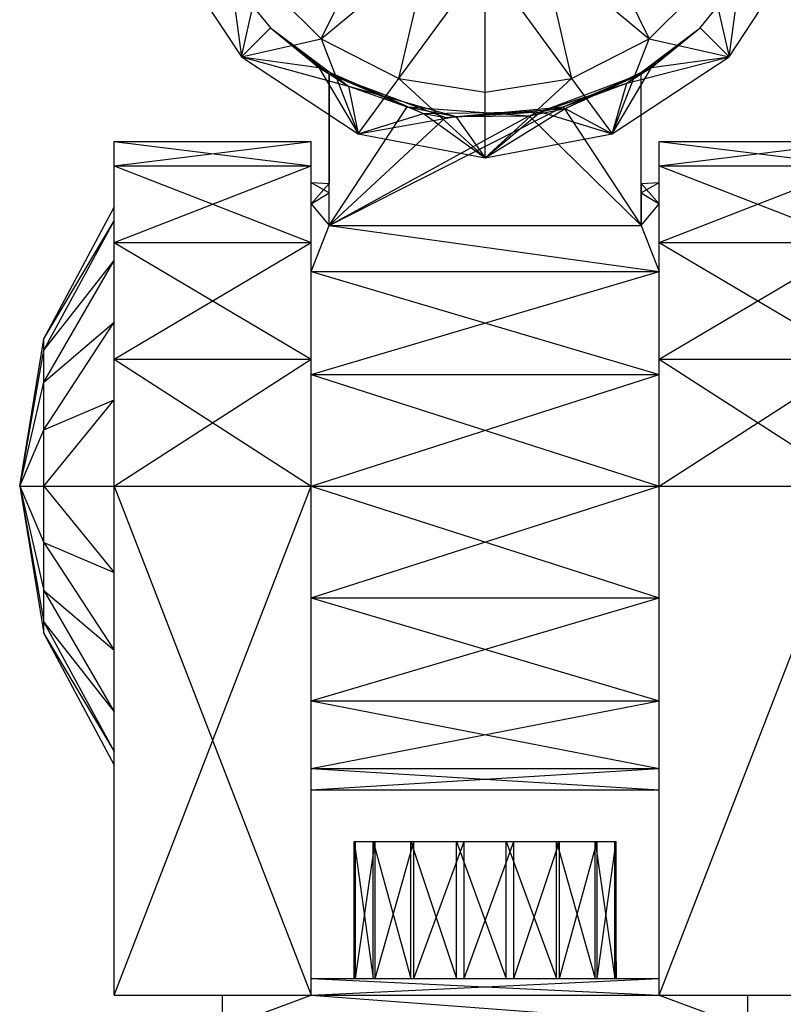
# Model space of a CAD drawing. Header units: inches. Extents: x -2.4 to 2.4, y -5.1 to 5.1.
# Tile 3 of 6: x -1.1 to 0.7, y -3.9 to -1.5. Entities that reach past the tile are written whole.
import ezdxf

# ---------------------------------------------------------------- set-up
doc = ezdxf.new("R2010")
doc.units = ezdxf.units.IN
doc.layers.get('0').update_dxf_attribs({"true_color": 0xc2ced6})

msp = doc.modelspace()

# ---------------------------------------------------------------- linework, layer by layer
at = {"color": 7, "true_color": 0xf7f7f9}
for p, q in [((-0.3934, -1.5532), (-0.2498, -1.2616)), ((0.2498, -1.2616), (0.3934, -1.5532)), ((-0.7687, -1.3161), (-0.5846, -1.5964)), ((0.5846, -1.5964), (0.7687, -1.3161)), ((-0.3934, -1.5532), (-0.1352, -1.3382)), ((-0.2068, -1.6483), (-0.1352, -1.3382)), ((0.1352, -1.3382), (0.2068, -1.6483)), ((0.1352, -1.3382), (0.3934, -1.5532)), ((-0.2068, -1.6483), (0, -1.3651)), ((0, -1.6811), (0, -1.3651)), ((0, -1.3651), (0.2068, -1.6483)), ((-0.6096, -1.4103), (-0.5846, -1.5964)), ((-0.6096, -1.4103), (-0.515, -1.5268)), ((-0.5846, -1.5964), (-0.5415, -1.4052)), ((-0.5415, -1.4052), (-0.3934, -1.5532)), ((0.3934, -1.5532), (0.5415, -1.4052)), ((0.515, -1.5268), (0.6096, -1.4103)), ((0.5415, -1.4052), (0.5846, -1.5964)), ((0.5846, -1.5964), (0.6096, -1.4103)), ((-0.5846, -1.5964), (-0.515, -1.5268)), ((-0.515, -1.5268), (-0.515, -1.5268)), ((-0.515, -1.5268), (-0.3986, -1.6214)), ((-0.515, -1.5268), (-0.374, -1.6368)), ((-0.515, -1.5268), (-0.3275, -1.6667)), ((0.3398, -1.6596), (0.515, -1.5268)), ((0.374, -1.6368), (0.515, -1.5268)), ((0.3986, -1.6214), (0.515, -1.5268)), ((0.515, -1.5268), (0.515, -1.5268)), ((0.515, -1.5268), (0.5846, -1.5964)), ((-0.5846, -1.5964), (-0.3934, -1.5532)), ((-0.3934, -1.5532), (-0.3043, -1.7805)), ((-0.3934, -1.5532), (-0.2068, -1.6483)), ((0.2068, -1.6483), (0.3934, -1.5532)), ((0.3043, -1.7805), (0.3934, -1.5532)), ((0.3934, -1.5532), (0.5846, -1.5964)), ((-0.5846, -1.5964), (-0.5846, -1.5964)), ((-0.5846, -1.5964), (-0.3986, -1.6214)), ((-0.5846, -1.5964), (-0.3275, -1.6667)), ((-0.5846, -1.5964), (-0.3043, -1.7805)), ((0.3043, -1.7805), (0.5846, -1.5964)), ((0.3398, -1.6596), (0.5846, -1.5964)), ((0.3986, -1.6214), (0.5846, -1.5964)), ((0.5846, -1.5964), (0.5846, -1.5964)), ((-0.3986, -1.6214), (-0.374, -1.6368)), ((-0.3986, -1.6214), (-0.374, -1.6368)), ((-0.3986, -1.6214), (-0.3043, -1.7805)), ((-0.3986, -1.6214), (-0.1479, -1.7323)), ((0.1917, -1.7197), (0.3986, -1.6214)), ((0.3043, -1.7805), (0.3986, -1.6214)), ((0.374, -1.6368), (0.3986, -1.6214)), ((0.374, -1.6368), (0.3986, -1.6214)), ((-0.374, -2.001), (-0.374, -1.6368)), ((-0.374, -2.001), (-0.374, -1.6368)), ((-0.374, -1.9221), (-0.374, -1.6368)), ((-0.374, -1.9221), (-0.374, -1.6368)), ((-0.374, -1.6368), (-0.374, -1.6368)), ((-0.374, -1.6368), (-0.1479, -1.7323)), ((-0.374, -1.6368), (-0.0954, -1.7413)), ((-0.374, -1.6368), (-0.3739, -1.8996)), ((-0.374, -1.6368), (-0.3275, -1.6667)), ((-0.374, -1.6368), (-0.1872, -1.7157)), ((-0.3043, -1.7805), (-0.2068, -1.6483)), ((-0.2068, -1.6483), (0, -1.8385)), ((-0.2068, -1.6483), (0, -1.6811)), ((0, -1.8385), (0.2068, -1.6483)), ((0, -1.6811), (0.2068, -1.6483)), ((0.1054, -1.7376), (0.374, -1.6368)), ((0.1872, -1.7157), (0.374, -1.6368)), ((0.1917, -1.7197), (0.374, -1.6368)), ((0.2068, -1.6483), (0.3043, -1.7805)), ((0.3398, -1.6596), (0.374, -1.6368)), ((0.3738, -1.8996), (0.374, -1.6368)), ((0.374, -2.001), (0.374, -1.6368)), ((0.374, -2.001), (0.374, -1.6368)), ((0.374, -1.9221), (0.374, -1.6368)), ((0.374, -1.9221), (0.374, -1.6368)), ((0.374, -1.6368), (0.374, -1.6368)), ((-0.3275, -1.6667), (-0.3043, -1.7805)), ((-0.3275, -1.6667), (-0.1872, -1.7157)), ((-0.3275, -1.6667), (-0.0704, -1.7391)), ((0.1325, -1.728), (0.3398, -1.6596)), ((0.1872, -1.7157), (0.3398, -1.6596)), ((0.3043, -1.7805), (0.3398, -1.6596)), ((0, -1.8385), (0, -1.6811)), ((-0.374, -2.001), (-0.1872, -1.7157)), ((-0.374, -2.001), (0.1872, -1.7157)), ((-0.1872, -1.7157), (-0.0704, -1.7391)), ((-0.1872, -1.7157), (0.1054, -1.7376)), ((-0.0954, -1.7413), (0.1872, -1.7157)), ((-0.0704, -1.7391), (0.1917, -1.7197)), ((0, -1.8385), (0.1917, -1.7197)), ((0.1054, -1.7376), (0.1917, -1.7197)), ((0.1325, -1.728), (0.1872, -1.7157)), ((0.1872, -1.7157), (0.374, -2.001)), ((0.1917, -1.7197), (0.3043, -1.7805)), ((-0.374, -2.001), (0.1054, -1.7376)), ((-0.374, -2.001), (-0.0954, -1.7413)), ((-0.3043, -1.7805), (-0.1479, -1.7323)), ((-0.3043, -1.7805), (-0.0704, -1.7391)), ((-0.1479, -1.7323), (0.1325, -1.728)), ((-0.1479, -1.7323), (-0.0954, -1.7413)), ((-0.1479, -1.7323), (0, -1.8385)), ((-0.0954, -1.7413), (0.1325, -1.728)), ((-0.0704, -1.7391), (0.1054, -1.7376)), ((-0.0704, -1.7391), (0, -1.8385)), ((0, -1.8385), (0.1325, -1.728)), ((0.1054, -1.7376), (0.374, -2.001)), ((0.1325, -1.728), (0.3043, -1.7805)), ((-0.3043, -1.7805), (-0.3043, -1.7805)), ((-0.3043, -1.7805), (0, -1.8385)), ((0, -1.8385), (0.3043, -1.7805)), ((0.3043, -1.7805), (0.3043, -1.7805)), ((-0.8898, -1.9894), (-0.8898, -1.7992)), ((-0.8898, -1.9567), (-0.8898, -1.7992)), ((-0.8898, -1.8572), (-0.8898, -1.7992)), ((-0.8898, -1.8572), (-0.4173, -1.7992)), ((-0.8898, -1.7992), (-0.4173, -1.8572)), ((-0.8898, -1.7992), (-0.4173, -1.7992)), ((-0.4173, -1.9487), (-0.4173, -1.7992)), ((-0.4173, -1.8976), (-0.4173, -1.7992)), ((-0.4173, -1.8572), (-0.4173, -1.7992)), ((0.4173, -1.9487), (0.4173, -1.7992)), ((0.4173, -1.8976), (0.4173, -1.7992)), ((0.4173, -1.8572), (0.4173, -1.7992)), ((0.4173, -1.8572), (0.8898, -1.7992)), ((0.4173, -1.7992), (0.8898, -1.8572)), ((0.4173, -1.7992), (0.8898, -1.7992)), ((0, -1.8385), (0, -1.8385)), ((-0.8898, -2.0845), (-0.8898, -1.8572)), ((-0.8898, -2.0413), (-0.8898, -1.8572)), ((-0.8898, -2.0413), (-0.4173, -1.8572)), ((-0.8898, -1.9894), (-0.8898, -1.8572)), ((-0.8898, -1.8572), (-0.4173, -2.0413)), ((-0.8898, -1.8572), (-0.4173, -1.8572)), ((-0.4173, -2.1109), (-0.4173, -1.8572)), ((-0.4173, -2.0413), (-0.4173, -1.8572)), ((-0.4173, -1.9487), (-0.4173, -1.8572)), ((0.4173, -2.1109), (0.4173, -1.8572)), ((0.4173, -2.0413), (0.4173, -1.8572)), ((0.4173, -2.0413), (0.8898, -1.8572)), ((0.4173, -1.9487), (0.4173, -1.8572)), ((0.4173, -1.8572), (0.8898, -2.0413)), ((0.4173, -1.8572), (0.8898, -1.8572)), ((-0.4173, -1.9487), (-0.4173, -1.8976)), ((-0.4173, -1.8976), (-0.374, -1.9221)), ((-0.4173, -1.8976), (-0.3739, -1.8996)), ((-0.4173, -1.9487), (-0.3739, -1.8996)), ((-0.374, -2.001), (-0.3739, -1.8996)), ((-0.374, -1.9221), (-0.3739, -1.8996)), ((0.3738, -1.8996), (0.4173, -1.8976)), ((0.3738, -1.8996), (0.374, -2.001)), ((0.3738, -1.8996), (0.374, -1.9221)), ((0.3738, -1.8996), (0.4173, -1.9487)), ((0.374, -1.9221), (0.4173, -1.8976)), ((0.4173, -1.9487), (0.4173, -1.8976)), ((-0.4173, -1.9487), (-0.374, -1.9221)), ((-0.374, -2.001), (-0.374, -1.9221)), ((0.374, -2.001), (0.374, -1.9221)), ((0.374, -1.9221), (0.4173, -1.9487)), ((-1.058, -2.2727), (-0.8898, -1.9567)), ((-0.8898, -1.9894), (-0.8898, -1.9567)), ((-0.4173, -2.1109), (-0.4173, -1.9487)), ((-0.4173, -1.9487), (-0.374, -2.001)), ((0.374, -2.001), (0.4173, -1.9487)), ((0.4173, -2.1109), (0.4173, -1.9487)), ((-1.058, -2.2996), (-0.8898, -1.9894)), ((-1.058, -2.2727), (-0.8898, -1.9894)), ((-0.8898, -2.0845), (-0.8898, -1.9894)), ((-0.4173, -2.1109), (-0.374, -2.001)), ((-0.374, -2.001), (0.374, -2.001)), ((-0.374, -2.001), (0.4173, -2.1109)), ((0.374, -2.001), (0.4173, -2.1109)), ((-0.8898, -2.3216), (-0.8898, -2.0413)), ((-0.8898, -2.3216), (-0.4173, -2.0413)), ((-0.8898, -2.2326), (-0.8898, -2.0413)), ((-0.8898, -2.0845), (-0.8898, -2.0413)), ((-0.8898, -2.0413), (-0.4173, -2.3216)), ((-0.8898, -2.0413), (-0.4173, -2.0413)), ((-0.4173, -2.3578), (-0.4173, -2.0413)), ((-0.4173, -2.3216), (-0.4173, -2.0413)), ((-0.4173, -2.1109), (-0.4173, -2.0413)), ((0.4173, -2.3578), (0.4173, -2.0413)), ((0.4173, -2.3216), (0.4173, -2.0413)), ((0.4173, -2.3216), (0.8898, -2.0413)), ((0.4173, -2.1109), (0.4173, -2.0413)), ((0.4173, -2.0413), (0.8898, -2.3216)), ((0.4173, -2.0413), (0.8898, -2.0413)), ((-1.058, -2.3761), (-0.8898, -2.0845)), ((-1.058, -2.2996), (-0.8898, -2.0845)), ((-0.8898, -2.2326), (-0.8898, -2.0845)), ((-0.4173, -2.3578), (-0.4173, -2.1109)), ((-0.4173, -2.3578), (0.4173, -2.1109)), ((-0.4173, -2.1109), (0.4173, -2.3578)), ((-0.4173, -2.1109), (0.4173, -2.1109)), ((0.4173, -2.3578), (0.4173, -2.1109)), ((-1.058, -2.4908), (-0.8898, -2.2326)), ((-1.058, -2.3761), (-0.8898, -2.2326)), ((-0.8898, -2.4191), (-0.8898, -2.2326)), ((-0.8898, -2.3216), (-0.8898, -2.2326)), ((-1.1161, -2.6259), (-1.058, -2.2727)), ((-1.058, -2.2996), (-1.058, -2.2727)), ((-1.1161, -2.6259), (-1.058, -2.2996)), ((-1.058, -2.3761), (-1.058, -2.2996)), ((-0.8898, -2.6259), (-0.8898, -2.3216)), ((-0.8898, -2.6259), (-0.4173, -2.3216)), ((-0.8898, -2.4191), (-0.8898, -2.3216)), ((-0.8898, -2.3216), (-0.4173, -2.6259)), ((-0.8898, -2.3216), (-0.4173, -2.3216)), ((-0.4173, -2.6259), (-0.4173, -2.3216)), ((-0.4173, -2.3578), (-0.4173, -2.3216)), ((0.4173, -2.6259), (0.4173, -2.3216)), ((0.4173, -2.6259), (0.8898, -2.3216)), ((0.4173, -2.3578), (0.4173, -2.3216)), ((0.4173, -2.3216), (0.8898, -2.6259)), ((0.4173, -2.3216), (0.8898, -2.3216)), ((-0.4173, -2.6259), (-0.4173, -2.3578)), ((-0.4173, -2.6259), (0.4173, -2.3578)), ((-0.4173, -2.3578), (0.4173, -2.6259)), ((-0.4173, -2.3578), (0.4173, -2.3578)), ((0.4173, -2.6259), (0.4173, -2.3578)), ((-1.1161, -2.6259), (-1.058, -2.3761)), ((-1.058, -2.4908), (-1.058, -2.3761)), ((-1.058, -2.6259), (-0.8898, -2.4191)), ((-1.058, -2.4908), (-0.8898, -2.4191)), ((-0.8898, -2.6259), (-0.8898, -2.4191)), ((-1.1161, -2.6259), (-1.058, -2.4908)), ((-1.058, -2.6259), (-1.058, -2.4908)), ((-1.1161, -2.6259), (-1.058, -2.9792)), ((-1.1161, -2.6259), (-1.058, -2.9523)), ((-1.1161, -2.6259), (-1.058, -2.8758)), ((-1.1161, -2.6259), (-1.058, -2.7611)), ((-1.1161, -2.6259), (-1.058, -2.6259)), ((-1.058, -2.7611), (-1.058, -2.6259)), ((-1.058, -2.6259), (-0.8898, -2.8328)), ((-1.058, -2.6259), (-0.8898, -2.6259)), ((-0.8898, -3.8464), (-0.8898, -2.6259)), ((-0.8898, -3.8464), (-0.4173, -2.6259)), ((-0.8898, -2.8328), (-0.8898, -2.6259)), ((-0.8898, -2.6259), (-0.8898, -2.6259)), ((-0.8898, -2.6259), (-0.4173, -3.8464)), ((-0.8898, -2.6259), (-0.4173, -2.6259)), ((-0.4173, -3.8464), (-0.4173, -2.6259)), ((-0.4173, -2.8941), (-0.4173, -2.6259)), ((-0.4173, -2.8941), (0.4173, -2.6259)), ((-0.4173, -2.6259), (-0.4173, -2.6259)), ((-0.4173, -2.6259), (0.4173, -2.8941)), ((-0.4173, -2.6259), (0.4173, -2.6259)), ((0.4173, -3.8464), (0.4173, -2.6259)), ((0.4173, -3.8464), (0.8898, -2.6259)), ((0.4173, -2.8941), (0.4173, -2.6259)), ((0.4173, -2.6259), (0.4173, -2.6259)), ((0.4173, -2.6259), (0.8898, -2.6259)), ((-1.058, -2.8758), (-1.058, -2.7611)), ((-1.058, -2.7611), (-0.8898, -3.0193)), ((-1.058, -2.7611), (-0.8898, -2.8328)), ((-0.8898, -3.8464), (-0.8898, -2.8328)), ((-0.8898, -3.0193), (-0.8898, -2.8328)), ((-1.058, -2.9523), (-1.058, -2.8758)), ((-1.058, -2.8758), (-0.8898, -3.1674)), ((-1.058, -2.8758), (-0.8898, -3.0193)), ((-0.4173, -3.8464), (-0.4173, -2.8941)), ((-0.4173, -3.141), (-0.4173, -2.8941)), ((-0.4173, -3.141), (0.4173, -2.8941)), ((-0.4173, -2.8941), (0.4173, -3.141)), ((-0.4173, -2.8941), (0.4173, -2.8941)), ((0.4173, -3.8464), (0.4173, -2.8941)), ((0.4173, -3.141), (0.4173, -2.8941)), ((-1.058, -2.9792), (-1.058, -2.9523)), ((-1.058, -2.9523), (-0.8898, -3.2625)), ((-1.058, -2.9523), (-0.8898, -3.1674)), ((-1.058, -2.9792), (-0.8898, -3.2952)), ((-1.058, -2.9792), (-0.8898, -3.2625)), ((-0.8898, -3.8464), (-0.8898, -3.0193)), ((-0.8898, -3.1674), (-0.8898, -3.0193)), ((-0.4173, -3.8464), (-0.4173, -3.141)), ((-0.4173, -3.8071), (-0.4173, -3.141)), ((-0.4173, -3.3032), (-0.4173, -3.141)), ((-0.4173, -3.3032), (0.4173, -3.141)), ((-0.4173, -3.141), (0.4173, -3.3032)), ((-0.4173, -3.141), (0.4173, -3.141)), ((0.4173, -3.8464), (0.4173, -3.141)), ((0.4173, -3.8071), (0.4173, -3.141)), ((0.4173, -3.3032), (0.4173, -3.141)), ((-0.8898, -3.8464), (-0.8898, -3.1674)), ((-0.8898, -3.2625), (-0.8898, -3.1674)), ((-0.8898, -3.8464), (-0.8898, -3.2625)), ((-0.8898, -3.2952), (-0.8898, -3.2625)), ((-0.8898, -3.8464), (-0.8898, -3.2952)), ((-0.4173, -3.8071), (-0.4173, -3.3032)), ((-0.4173, -3.3543), (-0.4173, -3.3032)), ((-0.4173, -3.3543), (0.4173, -3.3032)), ((-0.4173, -3.3032), (0.4173, -3.3543)), ((-0.4173, -3.3032), (0.4173, -3.3032)), ((0.4173, -3.8071), (0.4173, -3.3032)), ((0.4173, -3.3543), (0.4173, -3.3032)), ((-0.4173, -3.8071), (-0.4173, -3.3543)), ((-0.4173, -3.3543), (0.4173, -3.3543)), ((0.4173, -3.8071), (0.4173, -3.3543)), ((-0.3142, -3.8071), (-0.3142, -3.4783)), ((-0.3142, -3.8071), (-0.3107, -3.4783)), ((-0.3142, -3.4783), (-0.3107, -3.4783)), ((-0.3142, -3.4783), (-0.2684, -3.8071)), ((-0.3142, -3.4783), (-0.2684, -3.4783)), ((-0.3142, -3.4783), (-0.2636, -3.4783)), ((-0.3142, -3.4783), (-0.1784, -3.4783)), ((-0.3142, -3.4783), (-0.0504, -3.4783)), ((-0.3142, -3.4783), (0.171, -3.4783)), ((-0.3142, -3.4783), (0.2683, -3.4783)), ((-0.3107, -3.8071), (-0.3107, -3.4783)), ((-0.3107, -3.8071), (-0.2636, -3.4783)), ((-0.3107, -3.4783), (-0.2636, -3.4783)), ((-0.2684, -3.8071), (-0.2684, -3.4783)), ((-0.2684, -3.4783), (-0.1784, -3.8071)), ((-0.2684, -3.4783), (-0.1784, -3.4783)), ((-0.2636, -3.8071), (-0.2636, -3.4783)), ((-0.2636, -3.8071), (-0.171, -3.4783)), ((-0.2636, -3.4783), (-0.171, -3.4783)), ((-0.2636, -3.4783), (-0.0504, -3.4783)), ((-0.1784, -3.8071), (-0.1784, -3.4783)), ((-0.1784, -3.4783), (-0.0688, -3.8071)), ((-0.1784, -3.4783), (-0.0688, -3.4783)), ((-0.1784, -3.4783), (0.0504, -3.4783)), ((-0.1784, -3.4783), (0.171, -3.4783)), ((-0.171, -3.8071), (-0.171, -3.4783)), ((-0.171, -3.8071), (-0.0504, -3.4783)), ((-0.171, -3.4783), (-0.0504, -3.4783)), ((-0.0688, -3.8071), (-0.0688, -3.4783)), ((-0.0688, -3.4783), (0.0504, -3.8071)), ((-0.0688, -3.4783), (0.0504, -3.4783)), ((-0.0504, -3.8071), (-0.0504, -3.4783)), ((-0.0504, -3.8071), (0.0688, -3.4783)), ((-0.0504, -3.4783), (0.0688, -3.4783)), ((-0.0504, -3.4783), (0.1783, -3.4783)), ((-0.0504, -3.4783), (0.2683, -3.4783)), ((0.0504, -3.8071), (0.0504, -3.4783)), ((0.0504, -3.4783), (0.171, -3.8071)), ((0.0504, -3.4783), (0.171, -3.4783)), ((0.0688, -3.8071), (0.0688, -3.4783)), ((0.0688, -3.8071), (0.1783, -3.4783)), ((0.0688, -3.4783), (0.1783, -3.4783)), ((0.171, -3.8071), (0.171, -3.4783)), ((0.171, -3.4783), (0.2635, -3.8071)), ((0.171, -3.4783), (0.2635, -3.4783)), ((0.171, -3.4783), (0.2683, -3.4783)), ((0.171, -3.4783), (0.3107, -3.4783)), ((0.1783, -3.8071), (0.1783, -3.4783)), ((0.1783, -3.8071), (0.2683, -3.4783)), ((0.1783, -3.4783), (0.2683, -3.4783)), ((0.2635, -3.8071), (0.2635, -3.4783)), ((0.2635, -3.4783), (0.3107, -3.8071)), ((0.2635, -3.4783), (0.3107, -3.4783)), ((0.2683, -3.8071), (0.2683, -3.4783)), ((0.2683, -3.8071), (0.3142, -3.4783)), ((0.2683, -3.4783), (0.3107, -3.4783)), ((0.2683, -3.4783), (0.3142, -3.4783)), ((0.3107, -3.8071), (0.3107, -3.4783)), ((0.3107, -3.4783), (0.3142, -3.8071)), ((0.3107, -3.4783), (0.3142, -3.4783)), ((0.3142, -3.8071), (0.3142, -3.4783)), ((-0.4173, -3.8464), (-0.4173, -3.8071)), ((-0.4173, -3.8464), (0.4173, -3.8071)), ((-0.4173, -3.8071), (-0.4173, -3.8071)), ((-0.4173, -3.8071), (-0.3142, -3.8071)), ((-0.4173, -3.8071), (-0.3107, -3.8071)), ((-0.4173, -3.8071), (-0.2684, -3.8071)), ((-0.4173, -3.8071), (-0.2636, -3.8071)), ((-0.4173, -3.8071), (-0.1784, -3.8071)), ((-0.4173, -3.8071), (-0.171, -3.8071)), ((-0.4173, -3.8071), (-0.0688, -3.8071)), ((-0.4173, -3.8071), (0.4173, -3.8464)), ((-0.4173, -3.8071), (0.4173, -3.8071)), ((-0.3142, -3.8071), (-0.3107, -3.8071)), ((-0.3142, -3.8071), (-0.2684, -3.8071)), ((-0.3107, -3.8071), (-0.2636, -3.8071)), ((-0.2684, -3.8071), (-0.1784, -3.8071)), ((-0.2636, -3.8071), (-0.171, -3.8071)), ((-0.1784, -3.8071), (-0.0688, -3.8071)), ((-0.171, -3.8071), (-0.0504, -3.8071)), ((-0.171, -3.8071), (0.4173, -3.8071)), ((-0.0688, -3.8071), (0.0504, -3.8071)), ((-0.0688, -3.8071), (0.4173, -3.8071)), ((-0.0504, -3.8071), (0.0688, -3.8071)), ((-0.0504, -3.8071), (0.4173, -3.8071)), ((0.0504, -3.8071), (0.171, -3.8071)), ((0.0504, -3.8071), (0.4173, -3.8071)), ((0.0688, -3.8071), (0.1783, -3.8071)), ((0.0688, -3.8071), (0.4173, -3.8071)), ((0.171, -3.8071), (0.2635, -3.8071)), ((0.171, -3.8071), (0.4173, -3.8071)), ((0.1783, -3.8071), (0.2683, -3.8071)), ((0.1783, -3.8071), (0.4173, -3.8071)), ((0.2635, -3.8071), (0.3107, -3.8071)), ((0.2635, -3.8071), (0.4173, -3.8071)), ((0.2683, -3.8071), (0.3142, -3.8071)), ((0.2683, -3.8071), (0.4173, -3.8071)), ((0.3107, -3.8071), (0.3142, -3.8071)), ((0.3107, -3.8071), (0.4173, -3.8071)), ((0.3142, -3.8071), (0.4173, -3.8071)), ((0.4173, -3.8464), (0.4173, -3.8071)), ((0.4173, -3.8071), (0.4173, -3.8071)), ((-0.8898, -3.8464), (-0.8898, -3.8464)), ((-0.8898, -3.8464), (-0.6299, -3.8464)), ((-0.8898, -3.8464), (-0.4173, -3.8464)), ((-0.6299, -3.9252), (-0.6299, -3.8464)), ((-0.6299, -3.9252), (-0.4173, -3.8464)), ((-0.6299, -3.8464), (-0.6299, -3.8464)), ((-0.6299, -3.8464), (-0.4173, -3.8464)), ((-0.4173, -3.8464), (-0.4173, -3.8464)), ((-0.4173, -3.8464), (0.4173, -3.8464)), ((-0.4173, -3.8464), (0.6299, -3.9252)), ((0.4173, -3.8464), (0.4173, -3.8464)), ((0.4173, -3.8464), (0.6299, -3.9252)), ((0.4173, -3.8464), (0.6299, -3.8464)), ((0.4173, -3.8464), (0.8898, -3.8464)), ((0.6299, -3.9252), (0.6299, -3.8464)), ((0.6299, -3.8464), (0.6299, -3.8464)), ((0.6299, -3.8464), (0.8898, -3.8464))]:
    msp.add_line(p, q, dxfattribs=at)

doc.saveas('drawing.dxf')
